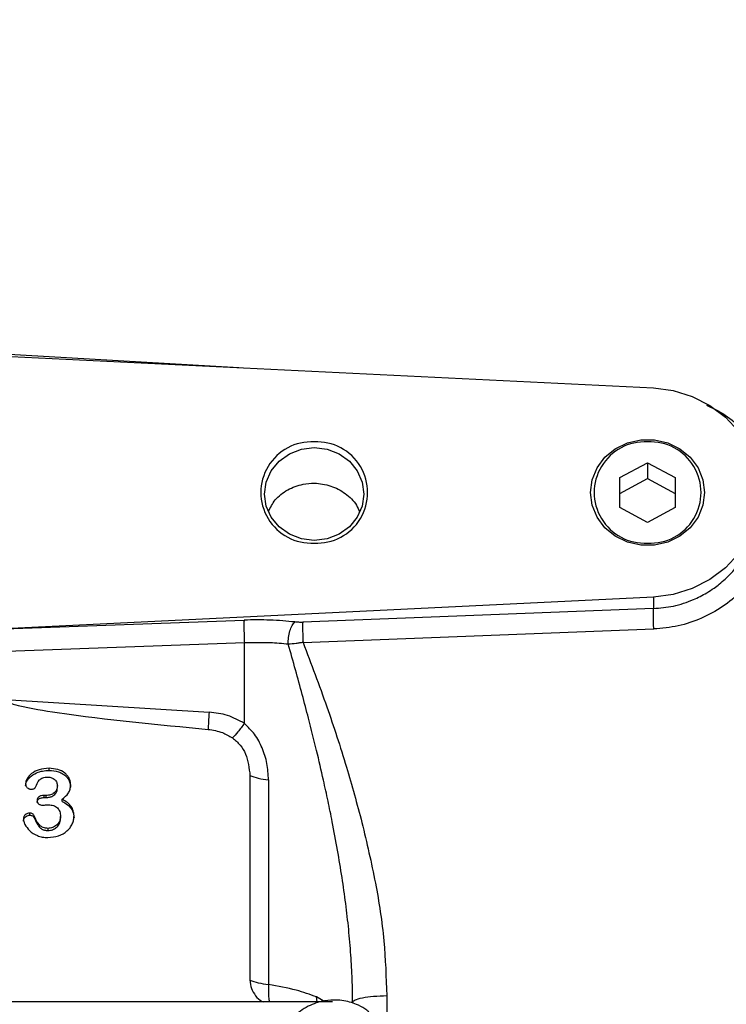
# Model space of a CAD drawing. Header units: inches. Extents: x 0.6 to 16.3, y 0.2 to 11.5.
# Tile 6 of 16: x 5.3 to 6.9, y 6.8 to 9.1. Entities that reach past the tile are written whole.
import ezdxf

# ---------------------------------------------------------------- set-up
doc = ezdxf.new("R2010")
doc.units = ezdxf.units.IN
doc.header["$MEASUREMENT"] = 0
doc.styles.add('SLDTEXTSTYLE0', font='TXT', dxfattribs={"width": 0.75})
doc.dimstyles.new('SLDDIMSTYLE1', dxfattribs={"dimtxt": 0.137795, "dimasz": 0.14, "dimexe": 0, "dimexo": 0.0625, "dimgap": 0.034449, "dimtad": 0, "dimdec": 1, "dimlfac": 1.5, "dimrnd": 1e-09, "dimzin": 12, "dimdsep": 46, "dimtxsty": 'SLDTEXTSTYLE0', "dimblk1": 'CLOSED', "dimblk2": 'CLOSED', "dimsah": 1, "dimcen": 0.09, "dimadec": 0, "dimazin": 3, "dimtfac": 1, "dimtofl": 0, "dimtmove": 0, "dimatfit": 3, "dimldrblk": 'CLOSED', "dimfxl": 0, "dimfrac": 2, "dimtolj": 1, "dimtzin": 12, "dimarcsym": 0})

# ---------------------------------------------------------------- blocks, each defined once
blk = doc.blocks.new('_Closed')
at = {"color": 0, "linetype": 'ByBlock', "lineweight": -2}
for p, q in [((-1, 0.166667), (0, 0)), ((-1, 0.166667), (-1, -0.166667)), ((0, 0), (-1, -0.166667)), ((0, 0), (-1, 0))]:
    blk.add_line(p, q, dxfattribs=at)
blk = doc.blocks.new('_D_6')
at = {"color": 7, "linetype": 'Continuous', "lineweight": 0}
for p, q in [((5.8573, 9.8017), (5.8153, 9.8017)), ((5.8153, 9.8017), (5.8153, 9.583)), ((6.1628, 9.8017), (6.2048, 9.8017)), ((6.2048, 9.8017), (6.2048, 9.583)), ((7.9204, 8.7303), (7.9204, 9.6426)), ((4.8751, 9.6032), (5.6945, 9.6032)), ((7.9204, 9.6032), (6.3256, 9.6032)), ((5.8153, 9.583), (5.8573, 9.583)), ((6.2048, 9.583), (6.1628, 9.583))]:
    blk.add_line(p, q, dxfattribs=at)
at = {"color": 7, "linetype": 'Continuous', "lineweight": 18, "xscale": 0.14, "yscale": 0.14, "rotation": 180.0000000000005}
blk.add_blockref('_Closed', (4.8751, 9.6032), dxfattribs=at)
at = {"color": 7, "linetype": 'Continuous', "lineweight": 18, "xscale": 0.14, "yscale": 0.14}
blk.add_blockref('_Closed', (7.9204, 9.6032), dxfattribs=at)
at = {"color": 7, "linetype": 'Continuous', "lineweight": 18, "char_height": 0.1378, "attachment_point": 1, "style": 'SLDTEXTSTYLE0'}
for s, insert in [('116', (5.8573, 9.7606)), ('4.6', (5.8828, 9.5544))]:
    blk.add_mtext(s, dxfattribs=dict(at, insert=insert))

msp = doc.modelspace()

# ---------------------------------------------------------------- linework, layer by layer
at = {"color": 8, "linetype": 'Continuous', "lineweight": 25}
for p, q in [((5.7848, 8.2783), (4.8751, 8.3308)), ((5.9617, 6.8459), (5.9604, 6.8569)), ((5.9791, 6.8459), (5.9604, 6.8569)), ((6.119, 6.8597), (6.119, 6.8081))]:
    msp.add_line(p, q, dxfattribs=at)
at = {"color": 7, "linetype": 'Continuous', "lineweight": 25}
for p, q in [((4.8751, 8.3228), (6.7217, 8.2325)), ((6.6459, 8.03), (6.7084, 8.0637)), ((6.7084, 8.0637), (6.7709, 8.03)), ((6.7084, 8.0637), (6.7084, 8.0278)), ((6.6459, 7.9626), (6.6459, 8.03)), ((6.7709, 8.03), (6.7709, 7.9626)), ((6.6459, 7.9942), (6.7084, 8.0278)), ((6.7084, 8.0278), (6.7709, 7.9942)), ((6.7084, 7.9289), (6.6459, 7.9626)), ((6.7709, 7.9626), (6.7084, 7.9289)), ((6.7217, 7.7601), (5.2555, 7.6884)), ((6.7217, 7.7601), (6.7217, 7.7342)), ((6.7217, 7.7342), (5.929, 7.7031)), ((5.2555, 7.6884), (5.7966, 7.7081)), ((5.9297, 7.6577), (6.7224, 7.6881)), ((5.7973, 7.6565), (4.8751, 7.6229)), ((5.7973, 7.4747), (5.7973, 7.6565)), ((5.2569, 7.5286), (5.7174, 7.5003)), ((5.3557, 7.3685), (5.3557, 7.3733)), ((5.8099, 7.3569), (5.8099, 6.8947)), ((5.8518, 7.3473), (5.8518, 6.8851)), ((5.3746, 7.329), (5.3746, 7.3338)), ((5.3494, 7.312), (5.3448, 7.312)), ((5.3448, 7.3072), (5.3448, 7.312)), ((5.3448, 7.3072), (5.3494, 7.3072)), ((5.3494, 7.3072), (5.3494, 7.312)), ((5.3856, 7.2985), (5.3856, 7.3033)), ((5.3125, 7.2672), (5.3125, 7.272)), ((5.3224, 7.2613), (5.3224, 7.2661)), ((5.3817, 7.2599), (5.3817, 7.2647)), ((5.3535, 7.2327), (5.3535, 7.2375)), ((5.9967, 6.8459), (3.7819, 6.8459))]:
    msp.add_line(p, q, dxfattribs=at)
at = {"color": 7, "linetype": 'Continuous', "lineweight": 25, "flags": 128}
for points in [[(6.7217, 8.2325), (6.7664, 8.2265), (6.8093, 8.2132), (6.849, 8.1931), (6.8842, 8.1666), (6.9138, 8.1347), (6.9369, 8.0985), (6.9527, 8.0589), (6.9608, 8.0174), (6.9608, 7.9752), (6.9527, 7.9337), (6.9369, 7.8942), (6.9138, 7.8579), (6.8842, 7.826), (6.849, 7.7996), (6.8093, 7.7794), (6.7664, 7.7661), (6.7217, 7.7601)], [(5.9551, 7.8878), (5.926, 7.8914), (5.8989, 7.9019), (5.8756, 7.9185), (5.8578, 7.9403), (5.8465, 7.9656), (5.8427, 7.9927), (5.8465, 8.0199), (5.8578, 8.0452), (5.8756, 8.0669), (5.8989, 8.0836), (5.926, 8.0941), (5.9551, 8.0977), (5.9842, 8.0941), (6.0113, 8.0836), (6.0346, 8.0669), (6.0524, 8.0452), (6.0637, 8.0199), (6.0675, 7.9927), (6.0637, 7.9656), (6.0524, 7.9403), (6.0346, 7.9185), (6.0113, 7.9019), (5.9842, 7.8914), (5.9551, 7.8878)], [(6.5797, 7.9963), (6.5834, 8.0251), (6.5944, 8.0522), (6.6121, 8.076), (6.6353, 8.0952), (6.6628, 8.1087), (6.6929, 8.1156), (6.724, 8.1156), (6.7541, 8.1087), (6.7816, 8.0952), (6.8048, 8.076), (6.8224, 8.0522), (6.8334, 8.0251), (6.8372, 7.9963), (6.8334, 7.9675), (6.8224, 7.9405), (6.8048, 7.9166), (6.7816, 7.8974), (6.7541, 7.8839), (6.724, 7.877), (6.6929, 7.877), (6.6628, 7.8839), (6.6353, 7.8974), (6.6121, 7.9166), (6.5944, 7.9405), (6.5834, 7.9675), (6.5797, 7.9963)]]:
    msp.add_lwpolyline(points, dxfattribs=at)
at = {"color": 7, "linetype": 'Continuous', "lineweight": 25}
for centre, start, end in [((5.9488, 7.9963), 86.8318, 273.1682), ((5.9614, 7.9963), 266.8318, 93.1682), ((6.7021, 7.9963), 86.8318, 273.1682), ((6.7148, 7.9963), 266.8318, 93.1682)]:
    msp.add_arc(centre, 0.1144, start, end, dxfattribs=at)
for points, knots in [([(6.8416, 8.1935), (6.8541, 8.1876), (6.8827, 8.1741), (6.9208, 8.1435), (6.9551, 8.1045), (6.9804, 8.0599), (6.9963, 8.0113), (7.0021, 7.9609), (6.9972, 7.9094), (6.9809, 7.8596), (6.9555, 7.8128), (6.921, 7.7717), (6.879, 7.7372), (6.8307, 7.711), (6.7779, 7.6931), (6.7409, 7.6897), (6.7224, 7.6881)], [0, 0, 0, 0, 0.055538, 0.127797, 0.199801, 0.272617, 0.34431, 0.417072, 0.487921, 0.561788, 0.634555, 0.706727, 0.779604, 0.852854, 0.926258, 1, 1, 1, 1]), ([(5.8514, 7.9533), (5.856, 7.9624), (5.8661, 7.9821), (5.8943, 8.0038), (5.9257, 8.0155), (5.9593, 8.0184), (5.9931, 8.0129), (6.0262, 7.9953), (6.0488, 7.9739), (6.0551, 7.9577), (6.0571, 7.9524)], [0, 0, 0, 0, 0.123817, 0.2665941, 0.4098219, 0.5048779, 0.6475077, 0.7901382, 0.9327887, 1, 1, 1, 1]), ([(6.7224, 7.6881), (6.7222, 7.6928), (6.7218, 7.7023), (6.7214, 7.7161), (6.7214, 7.7276), (6.7216, 7.732), (6.7217, 7.7342)], [0, 0, 0, 0, 0.250121, 0.5, 0.749879, 1, 1, 1, 1]), ([(5.9113, 7.7038), (5.9022, 7.7047), (5.8841, 7.7067), (5.8555, 7.7082), (5.8262, 7.7089), (5.8065, 7.7083), (5.7966, 7.7081)], [0, 0, 0, 0, 0.249999, 0.500002, 0.749994, 1, 1, 1, 1]), ([(5.8964, 7.6535), (5.8964, 7.6585), (5.8965, 7.6686), (5.8997, 7.6839), (5.9048, 7.6967), (5.9091, 7.7014), (5.9113, 7.7038)], [0, 0, 0, 0, 0.250166, 0.5, 0.749834, 1, 1, 1, 1]), ([(5.929, 7.7031), (5.926, 7.703), (5.9198, 7.7029), (5.9142, 7.7035), (5.9113, 7.7038)], [0, 0, 0, 0, 0.498313, 1, 1, 1, 1]), ([(5.929, 7.7031), (5.9289, 7.701), (5.9287, 7.6967), (5.9288, 7.6853), (5.9291, 7.6718), (5.9295, 7.6624), (5.9297, 7.6577)], [0, 0, 0, 0, 0.250115, 0.5, 0.749885, 1, 1, 1, 1]), ([(5.8964, 7.6535), (5.8828, 7.6548), (5.8511, 7.6577), (5.8169, 7.6569), (5.7973, 7.6565)], [0, 0, 0, 0, 0.428425, 1, 1, 1, 1]), ([(5.9297, 7.6577), (5.9272, 7.6573), (5.9219, 7.6563), (5.9105, 7.6546), (5.9022, 7.654), (5.8964, 7.6535)], [0, 0, 0, 0, 0.222981, 0.458165, 1, 1, 1, 1]), ([(6.0418, 6.8441), (6.0416, 6.8615), (6.0412, 6.8973), (6.0381, 6.9525), (6.0332, 7.0096), (6.0264, 7.068), (6.018, 7.1276), (6.0079, 7.1893), (5.9971, 7.2469), (5.9863, 7.2995), (5.9746, 7.3531), (5.96, 7.4156), (5.9439, 7.48), (5.9279, 7.5407), (5.9127, 7.5964), (5.9019, 7.6342), (5.8964, 7.6535)], [0, 0, 0, 0, 0.063078, 0.129607, 0.19961, 0.270265, 0.341801, 0.417142, 0.496299, 0.553761, 0.611985, 0.695612, 0.787208, 0.854724, 0.925655, 1, 1, 1, 1]), ([(5.9297, 7.6577), (5.948, 7.6094), (5.9829, 7.5169), (6.0278, 7.3808), (6.0516, 7.2928), (6.063, 7.2509)], [0, 0, 0, 0, 0.364547, 0.69769, 1, 1, 1, 1]), ([(5.2569, 7.5286), (5.2569, 7.5283), (5.257, 7.5278), (5.2575, 7.5267), (5.2597, 7.5245), (5.2692, 7.5197), (5.3076, 7.5093), (5.4579, 7.4858), (5.6016, 7.4721), (5.7154, 7.4613)], [0, 0, 0, 0, 0.001741, 0.003641, 0.008281, 0.022255, 0.072182, 0.26473, 1, 1, 1, 1]), ([(5.7973, 7.4747), (5.7848, 7.4815), (5.76, 7.495), (5.7316, 7.4985), (5.7174, 7.5003)], [0, 0, 0, 0, 0.499976, 1, 1, 1, 1]), ([(5.7973, 7.4747), (5.7923, 7.4679), (5.7822, 7.4544), (5.7741, 7.4463), (5.7701, 7.4422)], [0, 0, 0, 0, 0.500117, 1, 1, 1, 1]), ([(5.8518, 7.3473), (5.8511, 7.3597), (5.8497, 7.384), (5.8385, 7.419), (5.8219, 7.4506), (5.8053, 7.4669), (5.7973, 7.4747)], [0, 0, 0, 0, 0.2653219, 0.5226501, 0.7687642, 1, 1, 1, 1]), ([(5.7154, 7.4613), (5.7264, 7.4595), (5.746, 7.4563), (5.7628, 7.4465), (5.7701, 7.4422)], [0, 0, 0, 0, 0.562261, 1, 1, 1, 1]), ([(5.7701, 7.4422), (5.7763, 7.437), (5.7886, 7.4267), (5.8052, 7.3979), (5.808, 7.3735), (5.8099, 7.3569)], [0, 0, 0, 0, 0.240081, 0.482631, 1, 1, 1, 1]), ([(5.3557, 7.3733), (5.3481, 7.3727), (5.3341, 7.3717), (5.3166, 7.3628), (5.3073, 7.3526), (5.3033, 7.3443), (5.3029, 7.3403), (5.3027, 7.3384)], [0, 0, 0, 0, 0.319783, 0.59199, 0.81823, 0.914479, 1, 1, 1, 1]), ([(5.3027, 7.3336), (5.3029, 7.3353), (5.3032, 7.3389), (5.3061, 7.3456), (5.3133, 7.355), (5.3258, 7.3632), (5.3412, 7.3678), (5.3508, 7.3683), (5.3557, 7.3685)], [0, 0, 0, 0, 0.076947, 0.162001, 0.322259, 0.595571, 0.791423, 1, 1, 1, 1]), ([(5.4045, 7.3356), (5.4043, 7.3382), (5.404, 7.3433), (5.4014, 7.3506), (5.3971, 7.3572), (5.3891, 7.3648), (5.3751, 7.372), (5.3624, 7.3728), (5.3557, 7.3733)], [0, 0, 0, 0, 0.117385, 0.231573, 0.34588, 0.464155, 0.715758, 1, 1, 1, 1]), ([(5.3557, 7.3685), (5.363, 7.368), (5.3744, 7.3672), (5.387, 7.3611), (5.3942, 7.3555), (5.3997, 7.349), (5.4037, 7.3407), (5.4042, 7.3342), (5.4045, 7.3309)], [0, 0, 0, 0, 0.307697, 0.477919, 0.593167, 0.703865, 0.849393, 1, 1, 1, 1]), ([(5.3253, 7.3307), (5.3277, 7.3365), (5.3306, 7.3436), (5.3374, 7.3498), (5.3434, 7.3528), (5.3488, 7.3532), (5.3526, 7.3534)], [0, 0, 0, 0, 0.495092, 0.599393, 0.7153, 1, 1, 1, 1]), ([(5.3526, 7.3534), (5.3557, 7.3531), (5.3602, 7.3528), (5.3655, 7.3502), (5.3697, 7.3469), (5.3738, 7.3415), (5.3743, 7.3364), (5.3746, 7.3338)], [0, 0, 0, 0, 0.271425, 0.396173, 0.520868, 0.760631, 1, 1, 1, 1]), ([(5.3027, 7.3384), (5.3029, 7.3367), (5.3031, 7.3342), (5.3048, 7.3312), (5.3069, 7.3289), (5.3095, 7.3272), (5.3124, 7.3262), (5.3139, 7.3261), (5.3146, 7.3261)], [0, 0, 0, 0, 0.277755, 0.406604, 0.535941, 0.776145, 0.887959, 1, 1, 1, 1]), ([(5.3146, 7.3261), (5.3158, 7.3262), (5.3181, 7.3263), (5.3213, 7.3271), (5.3235, 7.3284), (5.3247, 7.3296), (5.3251, 7.3303), (5.3253, 7.3307)], [0, 0, 0, 0, 0.294742, 0.559879, 0.791037, 0.89643, 1, 1, 1, 1]), ([(5.3746, 7.3338), (5.3745, 7.3321), (5.3744, 7.3289), (5.3729, 7.3245), (5.3706, 7.3206), (5.3661, 7.3165), (5.359, 7.3127), (5.3526, 7.3122), (5.3494, 7.312)], [0, 0, 0, 0, 0.139171, 0.265713, 0.385766, 0.506466, 0.747667, 1, 1, 1, 1]), ([(5.3494, 7.3072), (5.352, 7.3074), (5.3571, 7.3077), (5.3637, 7.3103), (5.3688, 7.3138), (5.3723, 7.3181), (5.3743, 7.3233), (5.3745, 7.3271), (5.3746, 7.329)], [0, 0, 0, 0, 0.203367, 0.39611, 0.548492, 0.689544, 0.836345, 1, 1, 1, 1]), ([(5.3856, 7.3033), (5.3908, 7.3077), (5.3983, 7.3142), (5.4039, 7.3261), (5.4043, 7.3324), (5.4045, 7.3356)], [0, 0, 0, 0, 0.5113269, 0.7446495, 1, 1, 1, 1]), ([(5.3448, 7.312), (5.3425, 7.3119), (5.3391, 7.3117), (5.3351, 7.3104), (5.3328, 7.309), (5.331, 7.3073), (5.3297, 7.3054), (5.329, 7.3032), (5.3289, 7.3017), (5.3288, 7.3009)], [0, 0, 0, 0, 0.3140126, 0.4448449, 0.5638624, 0.6744525, 0.7801986, 0.8868452, 1, 1, 1, 1]), ([(5.3288, 7.2961), (5.3289, 7.2974), (5.3292, 7.3001), (5.3314, 7.3031), (5.3339, 7.305), (5.3382, 7.3069), (5.342, 7.3071), (5.3448, 7.3072)], [0, 0, 0, 0, 0.191302, 0.374836, 0.498364, 0.627325, 1, 1, 1, 1]), ([(5.3288, 7.3009), (5.329, 7.2993), (5.3292, 7.2971), (5.3307, 7.2944), (5.3321, 7.2928), (5.334, 7.2916), (5.3372, 7.2903), (5.3399, 7.2901), (5.3417, 7.29)], [0, 0, 0, 0, 0.250412, 0.364556, 0.47815, 0.593628, 0.715983, 1, 1, 1, 1]), ([(5.4123, 7.266), (5.412, 7.2698), (5.4114, 7.2773), (5.406, 7.2877), (5.3973, 7.2967), (5.3896, 7.301), (5.3856, 7.3033)], [0, 0, 0, 0, 0.2398333, 0.4728209, 0.7202138, 1, 1, 1, 1]), ([(5.3856, 7.2985), (5.3896, 7.2962), (5.3973, 7.2919), (5.406, 7.2829), (5.4114, 7.2725), (5.412, 7.265), (5.4123, 7.2612)], [0, 0, 0, 0, 0.279744, 0.527144, 0.76016, 1, 1, 1, 1]), ([(5.3417, 7.29), (5.3425, 7.29), (5.3445, 7.2901), (5.3488, 7.2906), (5.3524, 7.2907), (5.3547, 7.2908)], [0, 0, 0, 0, 0.167874, 0.465205, 1, 1, 1, 1]), ([(5.3547, 7.2908), (5.3585, 7.2906), (5.3641, 7.2902), (5.3707, 7.2871), (5.3747, 7.284), (5.3778, 7.2802), (5.381, 7.2738), (5.3814, 7.2684), (5.3817, 7.2647)], [0, 0, 0, 0, 0.259951, 0.377314, 0.493119, 0.609791, 0.729943, 1, 1, 1, 1]), ([(5.3125, 7.272), (5.3106, 7.2718), (5.3068, 7.2715), (5.3027, 7.269), (5.3002, 7.2664), (5.2984, 7.2632), (5.2981, 7.2605), (5.2979, 7.2586)], [0, 0, 0, 0, 0.2538097, 0.4961658, 0.6177738, 0.7386988, 1, 1, 1, 1]), ([(5.2979, 7.2538), (5.298, 7.2554), (5.2982, 7.2583), (5.3006, 7.2624), (5.3041, 7.2653), (5.3084, 7.267), (5.3111, 7.2672), (5.3125, 7.2672)], [0, 0, 0, 0, 0.2113247, 0.4054005, 0.6436229, 0.8161791, 1, 1, 1, 1]), ([(5.2979, 7.2586), (5.2981, 7.2568), (5.2986, 7.2527), (5.3026, 7.2435), (5.3116, 7.2312), (5.3262, 7.222), (5.3408, 7.2175), (5.349, 7.2172), (5.3533, 7.217)], [0, 0, 0, 0, 0.074943, 0.172343, 0.408292, 0.682926, 0.83581, 1, 1, 1, 1]), ([(5.3224, 7.2661), (5.3219, 7.2669), (5.3211, 7.2686), (5.3186, 7.2704), (5.3157, 7.2718), (5.3136, 7.2719), (5.3125, 7.272)], [0, 0, 0, 0, 0.232209, 0.486543, 0.747724, 1, 1, 1, 1]), ([(5.3125, 7.2672), (5.3135, 7.2672), (5.3155, 7.267), (5.3184, 7.2658), (5.321, 7.264), (5.3219, 7.2622), (5.3224, 7.2613)], [0, 0, 0, 0, 0.241543, 0.488813, 0.755125, 1, 1, 1, 1]), ([(5.3535, 7.2375), (5.3499, 7.2378), (5.3445, 7.2382), (5.3384, 7.2413), (5.3295, 7.2491), (5.3256, 7.2583), (5.3224, 7.2661)], [0, 0, 0, 0, 0.231043, 0.336188, 0.441297, 1, 1, 1, 1]), ([(5.3224, 7.2613), (5.3247, 7.256), (5.3278, 7.2489), (5.3338, 7.2405), (5.3389, 7.2359), (5.3459, 7.2331), (5.3509, 7.2329), (5.3535, 7.2327)], [0, 0, 0, 0, 0.391867, 0.524527, 0.683004, 0.832737, 1, 1, 1, 1]), ([(5.3533, 7.217), (5.3615, 7.2177), (5.3771, 7.219), (5.3939, 7.2288), (5.4035, 7.2389), (5.4085, 7.2474), (5.4118, 7.2565), (5.4121, 7.2628), (5.4123, 7.266)], [0, 0, 0, 0, 0.278851, 0.531483, 0.651958, 0.769425, 0.884959, 1, 1, 1, 1]), ([(5.3817, 7.2647), (5.3816, 7.2627), (5.3814, 7.2588), (5.379, 7.2517), (5.3734, 7.2444), (5.364, 7.2386), (5.357, 7.2379), (5.3535, 7.2375)], [0, 0, 0, 0, 0.1411401, 0.273659, 0.5302011, 0.7698493, 1, 1, 1, 1]), ([(5.3535, 7.2327), (5.357, 7.2331), (5.3638, 7.2338), (5.3726, 7.2391), (5.3783, 7.2458), (5.3813, 7.2531), (5.3816, 7.2576), (5.3817, 7.2599)], [0, 0, 0, 0, 0.2340851, 0.4495737, 0.6795776, 0.8352706, 1, 1, 1, 1]), ([(6.063, 7.2509), (6.0737, 7.2054), (6.0946, 7.1168), (6.1146, 6.9857), (6.1175, 6.9009), (6.119, 6.8597)], [0, 0, 0, 0, 0.3518933, 0.6847445, 1, 1, 1, 1]), ([(5.8099, 6.8947), (5.8105, 6.8883), (5.8118, 6.8757), (5.822, 6.8594), (5.8317, 6.849), (5.8386, 6.8462), (5.8394, 6.8459)], [0, 0, 0, 0, 0.322931, 0.641082, 0.959918, 1, 1, 1, 1]), ([(5.8518, 6.8851), (5.8516, 6.88), (5.8512, 6.8698), (5.8519, 6.857), (5.8527, 6.8488), (5.8535, 6.8461), (5.8535, 6.8459)], [0, 0, 0, 0, 0.323331, 0.646914, 0.970141, 1, 1, 1, 1]), ([(5.9604, 6.8569), (5.9454, 6.8623), (5.913, 6.8739), (5.8732, 6.8812), (5.8518, 6.8851)], [0, 0, 0, 0, 0.461896, 1, 1, 1, 1]), ([(6.0418, 6.8441), (6.043, 6.8461), (6.0453, 6.8501), (6.0629, 6.8552), (6.0884, 6.8588), (6.1088, 6.8594), (6.119, 6.8597)], [0, 0, 0, 0, 0.250161, 0.5, 0.749839, 1, 1, 1, 1]), ([(6.0004, 6.8499), (5.9905, 6.8493), (5.9765, 6.8484), (5.9568, 6.8427), (5.9408, 6.836), (5.9232, 6.825), (5.9069, 6.8104), (5.8929, 6.7922), (5.8829, 6.7706), (5.8776, 6.7525), (5.8778, 6.7419), (5.8779, 6.7395)], [0, 0, 0, 0, 0.160118, 0.22426, 0.330844, 0.44202, 0.561994, 0.68854, 0.821301, 0.960509, 1, 1, 1, 1]), ([(6.0782, 6.8231), (6.0752, 6.8255), (6.0669, 6.8325), (6.052, 6.8396), (6.0346, 6.8458), (6.0178, 6.8493), (6.006, 6.8497), (6.0004, 6.8499)], [0, 0, 0, 0, 0.139085, 0.392986, 0.584222, 0.800919, 1, 1, 1, 1])]:
    msp.add_open_spline(points, degree=3, knots=knots, dxfattribs=at)
at = {"color": 8, "linetype": 'Continuous', "lineweight": 25}
msp.add_open_spline([(6.7217, 7.7342), (6.7368, 7.7355), (6.7678, 7.7383), (6.8027, 7.7499), (6.8274, 7.7614), (6.843, 7.7701), (6.8575, 7.7795), (6.8713, 7.7899), (6.8845, 7.8013), (6.9013, 7.818), (6.916, 7.8362), (6.9291, 7.8564), (6.9386, 7.8739), (6.9478, 7.8952), (6.9552, 7.9187), (6.9607, 7.946), (6.9614, 7.9647), (6.9618, 7.9745)], degree=3, knots=[0, 0, 0, 0, 0.118467, 0.242, 0.285584, 0.332542, 0.382875, 0.422307, 0.468585, 0.521706, 0.610745, 0.655366, 0.715892, 0.771438, 0.843972, 0.91839, 1, 1, 1, 1], dxfattribs=at)
at = {"color": 7, "linetype": 'Continuous', "lineweight": 25}
for points in [[(5.7966, 7.7081), (5.7964, 7.7057), (5.7961, 7.7008), (5.7962, 7.6874), (5.7965, 7.6718), (5.797, 7.6616), (5.7973, 7.6565)], [(5.7174, 7.5003), (5.7169, 7.4925), (5.7161, 7.4769), (5.7156, 7.4665), (5.7154, 7.4613)], [(5.8099, 7.3569), (5.8158, 7.3547), (5.8276, 7.3503), (5.8437, 7.3483), (5.8518, 7.3473)], [(5.8099, 6.8947), (5.8158, 6.8925), (5.8276, 6.8881), (5.8437, 6.8861), (5.8518, 6.8851)]]:
    msp.add_open_spline(points, degree=3, dxfattribs=at)

# ---------------------------------------------------------------- dimensions: what is measured, and where the dimension line sits
at = {"color": 7, "linetype": 'Continuous', "lineweight": 18}
dim = msp.add_linear_dim(base=(4.8751, 9.6032), p1=(7.9204, 8.6909), p2=(4.8751, 10.0641), angle=0, dimstyle='SLDDIMSTYLE1', dxfattribs=at)
dim.commit()
dim.dimension.update_dxf_attribs({"geometry": '_D_6', "text_midpoint": (6.01, 9.6032), "dimtype": 160})

doc.saveas('drawing.dxf')
